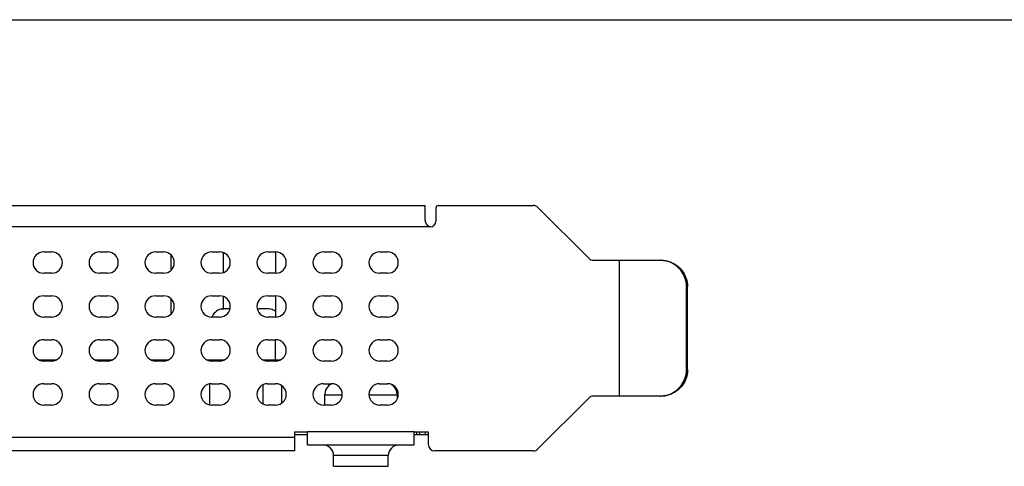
# Model space of a CAD drawing. Header units: millimetres. Extents: x -32 to 346, y 283 to 568.
# Tile 12 of 13: x 128 to 202, y 535 to 568. Entities that reach past the tile are written whole.
import ezdxf

# ---------------------------------------------------------------- set-up
doc = ezdxf.new("R2010")
doc.units = ezdxf.units.MM
doc.header["$LTSCALE"] = 16.335
doc.layers.get('0').update_dxf_attribs({"linetype": 'CONTINUOUS'})
doc.layers.add('00_COMPONENTS', color=7, linetype='CONTINUOUS')

msp = doc.modelspace()

# ---------------------------------------------------------------- linework, layer by layer
msp.add_line((-31.773, 568.099), (346.227, 568.099))
at = {"layer": '00_COMPONENTS', "color": 7}
for p, q in [((64.37, 554.148), (158.756, 554.148)), ((158.756, 553.14), (158.756, 554.148)), ((159.756, 554.148), (166.856, 554.148)), ((159.556, 553.948), (159.556, 552.948)), ((167.209, 554.001), (171.027, 550.184)), ((159.156, 552.548), (159.125, 552.549)), ((130.133, 550.668), (130.733, 550.668)), ((134.333, 550.668), (134.933, 550.668)), ((138.533, 550.668), (139.133, 550.668)), ((139.668, 550.46), (139.668, 549.275)), ((142.733, 550.668), (143.333, 550.668)), ((143.598, 550.621), (143.598, 549.115)), ((146.933, 550.668), (147.533, 550.668)), ((147.528, 550.668), (147.528, 549.068)), ((151.133, 550.668), (151.733, 550.668)), ((155.333, 550.668), (155.933, 550.668)), ((171.38, 550.038), (176.376, 550.038)), ((173.338, 539.838), (173.338, 550.038)), ((130.733, 549.068), (130.133, 549.068)), ((134.933, 549.068), (134.333, 549.068)), ((139.133, 549.068), (138.533, 549.068)), ((143.333, 549.068), (142.733, 549.068)), ((147.533, 549.068), (146.933, 549.068)), ((151.733, 549.068), (151.133, 549.068)), ((155.933, 549.068), (155.333, 549.068)), ((178.368, 541.838), (178.368, 548.038)), ((178.438, 541.838), (178.438, 548.038)), ((130.133, 547.368), (130.733, 547.368)), ((134.333, 547.368), (134.933, 547.368)), ((138.533, 547.368), (139.133, 547.368)), ((139.668, 547.16), (139.668, 545.975)), ((142.733, 547.368), (143.333, 547.368)), ((143.598, 547.321), (143.598, 546.392)), ((146.933, 547.368), (147.533, 547.368)), ((147.528, 547.368), (147.528, 545.768)), ((151.133, 547.368), (151.733, 547.368)), ((155.333, 547.368), (155.933, 547.368)), ((143.428, 546.368), (143.434, 546.362)), ((144.113, 546.398), (143.707, 546.398)), ((146.899, 546.398), (146.258, 546.398)), ((146.258, 546.362), (146.258, 546.398)), ((147.172, 546.362), (147.178, 546.368)), ((130.733, 545.768), (130.133, 545.768)), ((134.933, 545.768), (134.333, 545.768)), ((139.133, 545.768), (138.533, 545.768)), ((143.333, 545.768), (142.733, 545.768)), ((147.533, 545.768), (146.933, 545.768)), ((151.733, 545.768), (151.133, 545.768)), ((155.933, 545.768), (155.333, 545.768)), ((130.133, 544.068), (130.733, 544.068)), ((134.333, 544.068), (134.933, 544.068)), ((138.533, 544.068), (139.133, 544.068)), ((142.733, 544.068), (143.333, 544.068)), ((146.933, 544.068), (147.533, 544.068)), ((151.133, 544.068), (151.733, 544.068)), ((155.333, 544.068), (155.933, 544.068)), ((129.748, 542.568), (131.118, 542.568)), ((130.733, 542.468), (130.133, 542.468)), ((133.948, 542.568), (135.318, 542.568)), ((134.933, 542.468), (134.333, 542.468)), ((138.148, 542.568), (139.518, 542.568)), ((139.133, 542.468), (138.533, 542.468)), ((142.348, 542.568), (143.718, 542.568)), ((142.798, 542.568), (142.715, 542.485)), ((143.333, 542.468), (142.733, 542.468)), ((146.548, 542.568), (147.918, 542.568)), ((147.533, 542.468), (146.933, 542.468)), ((147.808, 542.568), (147.845, 542.531)), ((151.733, 542.468), (151.133, 542.468)), ((155.933, 542.468), (155.333, 542.468)), ((130.133, 540.768), (130.733, 540.768)), ((134.333, 540.768), (134.933, 540.768)), ((138.533, 540.768), (139.133, 540.768)), ((142.598, 539.181), (142.598, 540.755)), ((142.733, 540.768), (143.333, 540.768)), ((146.933, 540.768), (147.533, 540.768)), ((151.133, 540.768), (151.733, 540.768)), ((155.333, 540.768), (155.933, 540.768)), ((146.598, 539.243), (146.598, 540.693)), ((148.008, 539.326), (148.008, 540.61)), ((151.208, 539.898), (151.208, 539.168)), ((156.658, 539.898), (156.658, 539.633)), ((171.027, 539.691), (167.209, 535.874)), ((176.376, 539.838), (171.38, 539.838)), ((130.733, 539.168), (130.133, 539.168)), ((134.933, 539.168), (134.333, 539.168)), ((139.133, 539.168), (138.533, 539.168)), ((143.333, 539.168), (142.733, 539.168)), ((147.533, 539.168), (146.933, 539.168)), ((151.733, 539.168), (151.133, 539.168)), ((155.933, 539.168), (155.333, 539.168)), ((148.983, 537.168), (149.933, 537.168)), ((148.983, 535.728), (148.983, 537.168)), ((149.933, 536.168), (149.933, 537.168)), ((157.933, 537.168), (158.983, 537.168)), ((157.933, 536.168), (157.933, 537.168)), ((158.132, 536.968), (158.132, 537.168)), ((158.362, 536.968), (158.362, 537.168)), ((158.783, 536.968), (158.783, 537.168)), ((158.983, 537.168), (158.983, 536.228)), ((148.983, 536.968), (149.933, 536.968)), ((157.933, 536.968), (158.983, 536.968)), ((148.983, 535.728), (104.983, 535.728)), ((157.933, 536.168), (149.933, 536.168)), ((166.856, 535.728), (159.483, 535.728)), ((151.883, 534.568), (151.883, 535.368)), ((155.983, 534.568), (155.983, 535.368)), ((151.883, 534.568), (155.983, 534.568))]:
    msp.add_line(p, q, dxfattribs=at)
at = {"layer": '00_COMPONENTS', "color": 4}
for p, q in [((159.156, 552.548), (63.97, 552.548)), ((178.368, 548.038), (178.438, 548.038)), ((147.528, 542.568), (147.528, 544.068)), ((178.368, 541.838), (178.438, 541.838)), ((152.528, 539.898), (151.208, 539.898)), ((156.658, 539.898), (154.538, 539.898)), ((157.933, 537.168), (149.933, 537.168)), ((148.983, 536.728), (104.983, 536.728)), ((155.983, 535.368), (151.883, 535.368))]:
    msp.add_line(p, q, dxfattribs=at)
at = {"layer": '00_COMPONENTS', "color": 7}
for centre, radius, start, end in [((159.756, 553.948), 0.2, 90, 180), ((166.856, 553.648), 0.5, 45, 90), ((159.156, 552.948), 0.4, 270, 360), ((130.133, 549.868), 0.8, 90, 270), ((130.733, 549.868), 0.8, 270, 90), ((134.333, 549.868), 0.8, 90, 270), ((134.933, 549.868), 0.8, 270, 90), ((138.533, 549.868), 0.8, 90, 270), ((139.133, 549.868), 0.8, 270, 90), ((142.733, 549.868), 0.8, 90, 270), ((143.333, 549.868), 0.8, 270, 90), ((146.933, 549.868), 0.8, 90, 270), ((147.533, 549.868), 0.8, 270, 90), ((151.133, 549.868), 0.8, 90, 270), ((151.733, 549.868), 0.8, 270, 90), ((155.333, 549.868), 0.8, 90, 270), ((155.933, 549.868), 0.8, 270, 90), ((171.38, 550.538), 0.5, 225, 270), ((176.376, 548.06), 1.978, 87.97997, 89.99902), ((130.133, 546.568), 0.8, 90, 270), ((130.733, 546.568), 0.8, 270, 90), ((134.333, 546.568), 0.8, 90, 270), ((134.933, 546.568), 0.8, 270, 90), ((138.533, 546.568), 0.8, 90, 270), ((139.133, 546.568), 0.8, 270, 90), ((142.733, 546.568), 0.8, 90, 270), ((143.333, 546.568), 0.8, 270, 90), ((146.933, 546.568), 0.8, 90, 270), ((147.533, 546.568), 0.8, 270, 90), ((151.133, 546.568), 0.8, 90, 270), ((151.733, 546.568), 0.8, 270, 90), ((155.333, 546.568), 0.8, 90, 270), ((155.933, 546.568), 0.8, 270, 90), ((143.673, 545.398), 1, 104.15933, 158.2841), ((143.702, 545.365), 1.032, 103.39337, 105.0758), ((143.707, 545.323), 1.075, 90.00016, 91.666), ((146.021, 541.13), 5.237, 87.4022, 88.478), ((146.899, 545.323), 1.075, 88.334, 89.99984), ((146.9, 545.345), 1.053, 76.65253, 88.35346), ((146.904, 545.365), 1.032, 74.9242, 76.60663), ((146.933, 545.398), 1, 53.48526, 75.84067), ((130.133, 543.268), 0.8, 90, 270), ((130.733, 543.268), 0.8, 270, 90), ((134.333, 543.268), 0.8, 90, 270), ((134.933, 543.268), 0.8, 270, 90), ((138.533, 543.268), 0.8, 90, 270), ((139.133, 543.268), 0.8, 270, 90), ((142.733, 543.268), 0.8, 90, 270), ((143.333, 543.268), 0.8, 270, 90), ((146.933, 543.268), 0.8, 90, 270), ((147.533, 543.268), 0.8, 270, 90), ((151.133, 543.268), 0.8, 90, 270), ((151.733, 543.268), 0.8, 270, 90), ((155.333, 543.268), 0.8, 90, 270), ((155.933, 543.268), 0.8, 270, 90), ((130.133, 539.968), 0.8, 90, 270), ((130.733, 539.968), 0.8, 270, 90), ((134.333, 539.968), 0.8, 90, 270), ((134.933, 539.968), 0.8, 270, 90), ((138.533, 539.968), 0.8, 90, 270), ((139.133, 539.968), 0.8, 270, 90), ((142.733, 539.968), 0.8, 90, 270), ((143.333, 539.968), 0.8, 270, 90), ((146.933, 539.968), 0.8, 90, 270), ((147.533, 539.968), 0.8, 270, 90), ((151.133, 539.968), 0.8, 90, 270), ((152.208, 539.898), 1, 119.5201, 180), ((151.733, 539.968), 0.8, 270, 90), ((155.333, 539.968), 0.8, 90, 270), ((155.933, 539.968), 0.8, 270, 90), ((155.658, 539.898), 1, 0, 53.09106), ((171.38, 539.338), 0.5, 90, 135), ((176.376, 541.816), 1.978, 270.00098, 272.02003), ((151.083, 535.368), 0.8, 0, 90), ((156.783, 535.368), 0.8, 90, 180), ((159.483, 536.228), 0.5, 180, 270), ((166.856, 536.228), 0.5, 270, 315)]:
    msp.add_arc(centre, radius, start, end, dxfattribs=at)
for points, knots in [([(159.125, 552.549), (159.104, 552.551), (159.073, 552.559), (159.033, 552.577), (159.002, 552.595), (158.972, 552.616), (158.93, 552.652), (158.891, 552.698), (158.856, 552.751), (158.823, 552.813), (158.789, 552.901), (158.764, 553.017), (158.758, 553.098), (158.756, 553.14)], [0, 0, 0, 0, 0.082572, 0.126706, 0.173459, 0.223162, 0.276182, 0.394084, 0.459678, 0.529003, 0.676013, 0.832237, 1, 1, 1, 1]), ([(158.94, 552.644), (158.882, 552.7), (158.787, 552.861), (158.76, 553.041), (158.756, 553.14)], [0, 0, 0, 0, 0.449214, 1, 1, 1, 1]), ([(159.125, 552.549), (159.109, 552.551), (159.04, 552.566), (158.979, 552.607), (158.94, 552.644)], [0, 0, 0, 0, 0.22321, 1, 1, 1, 1]), ([(176.446, 550.038), (176.576, 550.038), (176.837, 550.012), (177.213, 549.898), (177.56, 549.711), (177.864, 549.461), (178.113, 549.156), (178.298, 548.808), (178.412, 548.431), (178.438, 548.169), (178.438, 548.038)], [0, 0, 0, 0, 0.124766, 0.249568, 0.374436, 0.499389, 0.624436, 0.749568, 0.874766, 1, 1, 1, 1]), ([(178.368, 548.038), (178.368, 548.292), (178.269, 548.806), (177.845, 549.461), (177.208, 549.91), (176.699, 550.028), (176.446, 550.037)], [0, 0, 0, 0, 0.250425, 0.500601, 0.750422, 1, 1, 1, 1]), ([(176.577, 550.034), (176.825, 550.017), (177.32, 549.889), (177.935, 549.437), (178.343, 548.791), (178.438, 548.287), (178.438, 548.038)], [0, 0, 0, 0, 0.249585, 0.499412, 0.749585, 1, 1, 1, 1]), ([(178.368, 548.038), (178.368, 548.158), (178.347, 548.398), (178.251, 548.746), (178.094, 549.071), (177.882, 549.363), (177.622, 549.613), (177.321, 549.811), (176.99, 549.952), (176.755, 550.005), (176.637, 550.021)], [0, 0, 0, 0, 0.125205, 0.250393, 0.375512, 0.500562, 0.625525, 0.750408, 0.875208, 1, 1, 1, 1]), ([(143.463, 546.369), (143.481, 546.374), (143.551, 546.388), (143.623, 546.396), (143.676, 546.397)], [0, 0, 0, 0, 0.250171, 1, 1, 1, 1]), ([(178.438, 541.838), (178.438, 541.707), (178.412, 541.445), (178.298, 541.068), (178.113, 540.72), (177.864, 540.415), (177.56, 540.164), (177.213, 539.978), (176.837, 539.864), (176.576, 539.838), (176.446, 539.838)], [0, 0, 0, 0, 0.125234, 0.250432, 0.375564, 0.500611, 0.625564, 0.750432, 0.875234, 1, 1, 1, 1]), ([(176.446, 539.839), (176.699, 539.848), (177.208, 539.966), (177.845, 540.415), (178.269, 541.07), (178.368, 541.584), (178.368, 541.838)], [0, 0, 0, 0, 0.249578, 0.499399, 0.749575, 1, 1, 1, 1]), ([(178.438, 541.838), (178.438, 541.578), (178.335, 541.052), (177.891, 540.388), (177.229, 539.942), (176.705, 539.838), (176.446, 539.838)], [0, 0, 0, 0, 0.25044, 0.500623, 0.75044, 1, 1, 1, 1]), ([(176.637, 539.855), (176.755, 539.871), (176.99, 539.924), (177.321, 540.065), (177.622, 540.263), (177.882, 540.512), (178.094, 540.804), (178.251, 541.13), (178.347, 541.478), (178.368, 541.718), (178.368, 541.838)], [0, 0, 0, 0, 0.124792, 0.249592, 0.374475, 0.499438, 0.624488, 0.749607, 0.874795, 1, 1, 1, 1])]:
    msp.add_open_spline(points, degree=3, knots=knots, dxfattribs=at)

doc.saveas('drawing.dxf')
